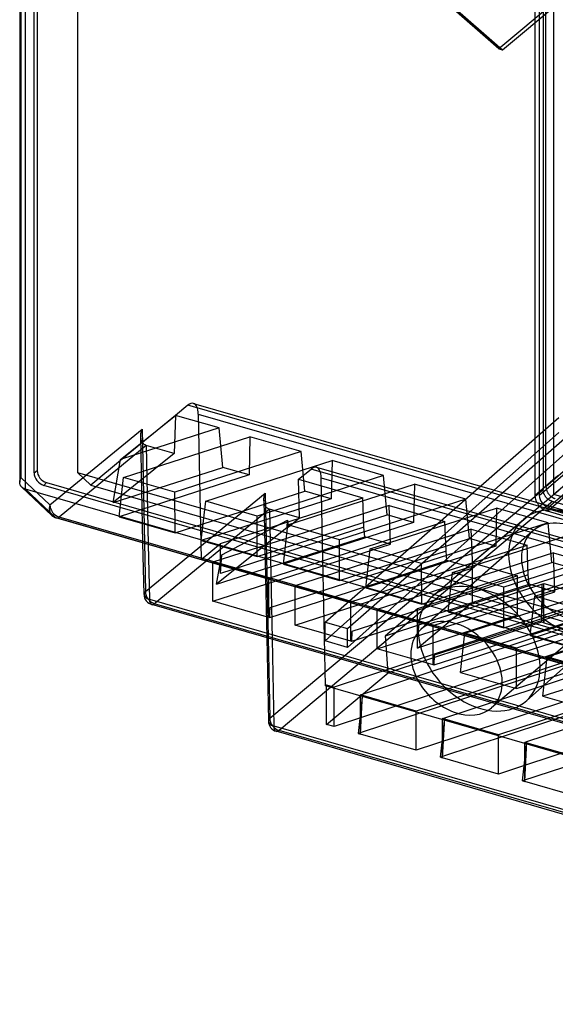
# Model space of a CAD drawing. Header units: millimetres. Extents: x 119 to 193, y -192 to -87.
# Tile 1 of 12: x 119 to 143, y -192 to -147. Entities that reach past the tile are written whole.
import ezdxf

# ---------------------------------------------------------------- set-up
doc = ezdxf.new("R2010")
doc.units = ezdxf.units.MM
doc.layers.add('MAIN-1', color=7, linetype='Continuous')
doc.layers.add('MAIN-2', color=7, linetype='Continuous')

msp = doc.modelspace()

# ---------------------------------------------------------------- linework, layer by layer
at = {"layer": 'MAIN-1'}
for p, q in [((118.682, -134.933), (118.682, -167.986)), ((118.932, -135.061), (118.932, -168.292)), ((119.491, -135.944), (119.491, -167.443)), ((119.347, -167.545), (119.347, -136.047)), ((119.347, -167.545), (119.491, -167.443)), ((118.682, -168.005), (118.682, -167.985)), ((118.684, -168.024), (118.682, -168.005)), ((118.687, -168.043), (118.684, -168.024)), ((118.691, -168.062), (118.687, -168.043)), ((118.696, -168.08), (118.691, -168.062)), ((118.703, -168.098), (118.696, -168.08)), ((118.71, -168.115), (118.703, -168.098)), ((118.719, -168.132), (118.71, -168.115)), ((118.728, -168.148), (118.719, -168.132)), ((118.739, -168.163), (118.728, -168.148)), ((118.75, -168.178), (118.739, -168.163)), ((118.763, -168.192), (118.75, -168.178)), ((118.776, -168.206), (118.763, -168.192)), ((118.792, -168.22), (118.776, -168.206)), ((120.178, -169.519), (118.777, -168.206)), ((118.81, -168.233), (118.792, -168.22)), ((118.828, -168.245), (118.81, -168.233)), ((118.847, -168.257), (118.828, -168.245)), ((118.867, -168.267), (118.847, -168.257)), ((118.888, -168.276), (118.867, -168.267)), ((118.91, -168.285), (118.888, -168.276)), ((118.932, -168.292), (118.91, -168.285)), ((118.932, -168.292), (162.393, -180.838)), ((120.34, -169.611), (118.932, -168.292)), ((119.924, -168.001), (119.799, -168.128)), ((161.528, -180.174), (119.799, -168.128)), ((119.924, -168.001), (161.653, -180.047)), ((120.34, -169.611), (163.843, -182.169)), ((163.884, -182.193), (120.381, -169.635)), ((124.441, -173.18), (124.393, -170.793)), ((124.64, -170.864), (124.692, -173.402)), ((124.692, -173.402), (168.329, -185.999)), ((168.441, -186.248), (124.803, -173.65)), ((130.125, -175.187), (130.203, -179.052)), ((130.373, -175.259), (130.454, -179.274)), ((130.453, -179.273), (174.268, -191.922)), ((174.38, -192.171), (130.565, -179.522))]:
    msp.add_line(p, q, dxfattribs=at)
for centre, start, end in [((120.52, -169.154), 226.8526, 253.9131), ((124.941, -173.17), 181.1569, 253.9744), ((130.703, -179.042), 181.1571, 253.9895)]:
    msp.add_arc(centre, 0.5, start, end, dxfattribs=at)
for centre, major_axis, ratio, start_param, end_param in [((119.799, -167.676), (-0.342, 0.394), 0.75, 0.713724, 2.284521), ((119.924, -167.568), (0.327, -0.378), 0.75, -2.427868, -0.857072), ((120.52, -169.154), (0.342, 0.365), 0.883272, -3.141579, -2.719387), ((120.52, -169.154), (-0.139, -0.48), 0.433013, -0.214849, 0.000099), ((124.941, -173.17), (0.5, 0.01), 0.526002, 3.141553, 4.178426), ((124.941, -173.17), (0.5, 0.01), 0.526002, -2.10476, -2.102654), ((124.941, -173.17), (0.138, 0.481), 0.431471, 2.193118, 3.141049), ((138.919, -176.605), (1.662, -1.793), 0.732093, -1.879664, -0.031014), ((138.919, -176.605), (1.662, -1.793), 0.732093, -0.031014, 0.115792), ((130.703, -179.042), (0.5, 0.01), 0.526002, 3.141555, 4.178426), ((130.703, -179.042), (-0.139, -0.48), 0.433013, -0.947887, -0.00003)]:
    msp.add_ellipse(centre, major_axis=major_axis, ratio=ratio, start_param=start_param, end_param=end_param, dxfattribs=at)
at = {"layer": 'MAIN-2'}
for p, q in [((142.927, -91.62), (142.927, -168.314)), ((143.063, -168.187), (143.063, -91.478)), ((142.567, -168.603), (142.567, -93.662)), ((118.746, -167.777), (118.746, -134.896)), ((121.356, -134.798), (121.356, -167.53)), ((140.879, -147.904), (138.417, -145.75)), ((138.591, -145.799), (141.053, -147.953)), ((143.49, -145.717), (140.879, -147.904)), ((141.053, -147.953), (143.663, -145.767)), ((142.754, -145.6), (142.754, -168.6)), ((143.429, -168.553), (143.429, -145.794)), ((140.879, -147.904), (141.053, -147.953)), ((126.476, -164.41), (125.901, -164.883)), ((167.347, -176.209), (126.476, -164.41)), ((126.734, -164.327), (167.613, -176.128)), ((133.861, -174.761), (145.38, -164.67)), ((143.063, -168.186), (147.073, -164.685)), ((148.081, -164.556), (143.429, -168.553)), ((123.354, -166.932), (125.898, -164.882)), ((125.901, -164.883), (123.445, -166.902)), ((125.899, -164.882), (125.839, -166.645)), ((127.918, -165.465), (125.901, -164.883)), ((126.953, -164.824), (127.089, -171.557)), ((126.953, -164.824), (167.838, -176.627)), ((132.834, -174.465), (143.663, -164.977)), ((120.085, -169.031), (124.354, -165.521)), ((127.917, -165.465), (123.445, -166.902)), ((124.32, -165.627), (124.335, -165.575)), ((124.335, -165.575), (124.354, -165.521)), ((124.354, -165.521), (124.506, -173.047)), ((128.088, -167.294), (127.917, -165.465)), ((145.38, -165.364), (133.861, -175.632)), ((123.489, -167.76), (129.346, -165.878)), ((124.292, -165.852), (124.293, -165.812)), ((124.294, -165.885), (124.292, -165.852)), ((124.293, -165.812), (124.296, -165.77)), ((124.393, -170.793), (124.293, -165.853)), ((124.297, -165.917), (124.294, -165.885)), ((124.296, -165.77), (124.301, -165.725)), ((124.302, -165.949), (124.297, -165.917)), ((124.301, -165.725), (124.309, -165.677)), ((124.308, -165.98), (124.302, -165.949)), ((124.315, -166.011), (124.308, -165.98)), ((124.309, -165.677), (124.32, -165.627)), ((124.324, -166.041), (124.315, -166.011)), ((124.335, -166.069), (124.324, -166.041)), ((129.346, -165.878), (129.307, -167.646)), ((131.728, -166.565), (129.346, -165.878)), ((143.663, -165.682), (132.834, -175.336)), ((124.548, -166.272), (120.511, -169.595)), ((124.348, -166.097), (124.335, -166.069)), ((124.363, -166.123), (124.348, -166.097)), ((124.379, -166.148), (124.363, -166.123)), ((124.397, -166.171), (124.379, -166.148)), ((124.415, -166.192), (124.397, -166.171)), ((124.435, -166.211), (124.415, -166.192)), ((124.456, -166.227), (124.435, -166.211)), ((124.478, -166.242), (124.456, -166.227)), ((124.5, -166.254), (124.478, -166.242)), ((124.523, -166.264), (124.5, -166.254)), ((124.547, -166.272), (124.523, -166.264)), ((125.839, -166.645), (124.547, -166.272)), ((124.548, -166.272), (124.64, -170.864)), ((123.445, -166.902), (121.976, -168.111)), ((125.839, -166.645), (123.006, -168.927)), ((123.006, -168.927), (123.354, -166.932)), ((123.354, -166.932), (123.445, -166.902)), ((131.728, -166.565), (125.871, -168.447)), ((131.898, -168.394), (131.728, -166.565)), ((123.006, -168.927), (128.088, -167.294)), ((127.3, -168.86), (133.157, -166.978)), ((129.307, -167.646), (128.088, -167.294)), ((131.604, -167.844), (132.181, -167.369)), ((173.227, -179.218), (132.181, -167.369)), ((132.437, -167.288), (173.491, -179.139)), ((133.157, -166.978), (133.118, -168.746)), ((135.538, -167.665), (133.157, -166.978)), ((118.698, -167.882), (118.705, -167.861)), ((118.705, -167.861), (118.713, -167.84)), ((118.713, -167.84), (118.723, -167.819)), ((118.723, -167.819), (118.734, -167.798)), ((118.734, -167.798), (118.746, -167.777)), ((118.746, -167.777), (120.085, -169.031)), ((121.356, -167.53), (121.976, -168.111)), ((121.356, -167.53), (162.069, -179.283)), ((129.307, -167.646), (123.286, -169.581)), ((123.286, -169.581), (123.489, -167.76)), ((125.871, -168.447), (123.489, -167.76)), ((135.538, -167.665), (129.681, -169.547)), ((131.641, -169.634), (131.604, -167.844)), ((131.604, -167.844), (134.574, -168.701)), ((132.851, -177.418), (132.656, -167.785)), ((132.656, -167.785), (173.717, -179.638)), ((135.709, -169.494), (135.538, -167.665)), ((143.617, -167.686), (142.567, -168.603)), ((142.754, -168.6), (143.947, -167.558)), ((118.682, -167.965), (118.684, -167.945)), ((118.682, -167.985), (118.682, -167.965)), ((118.684, -167.945), (118.687, -167.924)), ((118.687, -167.924), (118.692, -167.903)), ((118.692, -167.903), (118.698, -167.882)), ((121.976, -168.111), (162.709, -179.869)), ((130.268, -178.919), (142.927, -168.314)), ((131.11, -169.96), (136.967, -168.078)), ((136.967, -168.078), (136.928, -169.846)), ((139.349, -168.765), (136.967, -168.078)), ((142.928, -168.335), (142.927, -168.314)), ((142.929, -168.355), (142.928, -168.335)), ((143.063, -168.187), (143.064, -168.207)), ((143.064, -168.207), (143.065, -168.228)), ((143.065, -168.228), (143.067, -168.248)), ((143.067, -168.248), (143.07, -168.268)), ((143.07, -168.268), (143.074, -168.288)), ((143.074, -168.288), (143.079, -168.308)), ((143.079, -168.308), (143.084, -168.328)), ((143.084, -168.328), (143.091, -168.348)), ((144.38, -168.116), (143.187, -169.158)), ((124.506, -173.047), (130.057, -168.482)), ((125.877, -170.329), (125.871, -168.447)), ((125.877, -170.329), (131.898, -168.394)), ((133.118, -168.746), (127.096, -170.681)), ((127.988, -170.818), (134.574, -168.701)), ((129.996, -168.773), (129.999, -168.73)), ((129.996, -168.813), (129.996, -168.773)), ((129.999, -168.73), (130.005, -168.685)), ((130.005, -168.685), (130.013, -168.638)), ((130.013, -168.638), (130.024, -168.587)), ((130.024, -168.587), (130.039, -168.535)), ((130.039, -168.535), (130.057, -168.482)), ((130.057, -168.482), (130.268, -178.919)), ((133.118, -168.746), (131.898, -168.394)), ((139.349, -168.765), (133.492, -170.647)), ((134.625, -170.071), (134.574, -168.701)), ((139.519, -170.594), (139.349, -168.765)), ((143.663, -168.361), (139.655, -171.718)), ((142.568, -168.63), (142.567, -168.603)), ((142.57, -168.657), (142.568, -168.63)), ((142.573, -168.684), (142.57, -168.657)), ((142.577, -168.71), (142.573, -168.684)), ((142.582, -168.737), (142.577, -168.71)), ((142.589, -168.764), (142.582, -168.737)), ((142.597, -168.791), (142.589, -168.764)), ((142.605, -168.817), (142.597, -168.791)), ((142.931, -168.375), (142.929, -168.355)), ((142.934, -168.395), (142.931, -168.375)), ((142.938, -168.415), (142.934, -168.395)), ((142.943, -168.435), (142.938, -168.415)), ((142.949, -168.455), (142.943, -168.435)), ((142.955, -168.475), (142.949, -168.455)), ((142.962, -168.494), (142.955, -168.475)), ((142.97, -168.514), (142.962, -168.494)), ((142.979, -168.534), (142.97, -168.514)), ((142.989, -168.554), (142.979, -168.534)), ((142.999, -168.573), (142.989, -168.554)), ((143.01, -168.592), (142.999, -168.573)), ((143.022, -168.611), (143.01, -168.592)), ((143.034, -168.63), (143.022, -168.611)), ((143.047, -168.648), (143.034, -168.63)), ((143.061, -168.666), (143.047, -168.648)), ((143.076, -168.683), (143.061, -168.666)), ((143.091, -168.7), (143.076, -168.683)), ((143.091, -168.348), (143.098, -168.367)), ((143.106, -168.716), (143.091, -168.7)), ((143.098, -168.367), (143.106, -168.387)), ((143.106, -168.387), (143.115, -168.407)), ((143.122, -168.732), (143.106, -168.716)), ((143.115, -168.407), (143.124, -168.427)), ((143.139, -168.747), (143.122, -168.732)), ((143.124, -168.427), (143.135, -168.446)), ((143.13, -169.329), (144.18, -168.411)), ((143.135, -168.446), (143.146, -168.465)), ((143.156, -168.761), (143.139, -168.747)), ((143.146, -168.465), (143.157, -168.484)), ((143.173, -168.775), (143.156, -168.761)), ((143.157, -168.484), (143.17, -168.503)), ((143.17, -168.503), (143.183, -168.521)), ((143.19, -168.788), (143.173, -168.775)), ((143.183, -168.521), (143.197, -168.539)), ((143.208, -168.801), (143.19, -168.788)), ((143.197, -168.539), (143.211, -168.556)), ((143.211, -168.556), (143.226, -168.573)), ((143.226, -168.573), (143.242, -168.589)), ((143.242, -168.589), (143.258, -168.605)), ((143.258, -168.605), (143.274, -168.62)), ((143.274, -168.62), (143.291, -168.634)), ((143.291, -168.634), (143.308, -168.648)), ((143.308, -168.648), (143.326, -168.661)), ((143.326, -168.661), (143.344, -168.673)), ((143.344, -168.673), (143.362, -168.685)), ((143.362, -168.685), (143.38, -168.696)), ((143.38, -168.696), (143.398, -168.706)), ((143.398, -168.706), (143.417, -168.715)), ((143.417, -168.715), (143.436, -168.724)), ((147.189, -169.639), (143.429, -168.553)), ((143.436, -168.724), (143.456, -168.732)), ((143.456, -168.732), (143.476, -168.739)), ((143.476, -168.739), (143.496, -168.745)), ((130.251, -169.233), (124.956, -173.591)), ((127.096, -170.681), (127.3, -168.86)), ((129.681, -169.547), (127.3, -168.86)), ((135.794, -169.053), (127.627, -171.678)), ((129.998, -168.846), (129.996, -168.813)), ((129.997, -168.814), (130.125, -175.187)), ((130.001, -168.878), (129.998, -168.846)), ((130.005, -168.91), (130.001, -168.878)), ((130.011, -168.941), (130.005, -168.91)), ((130.019, -168.972), (130.011, -168.941)), ((130.028, -169.001), (130.019, -168.972)), ((130.039, -169.03), (130.028, -169.001)), ((130.052, -169.058), (130.039, -169.03)), ((130.066, -169.084), (130.052, -169.058)), ((130.083, -169.109), (130.066, -169.084)), ((130.1, -169.132), (130.083, -169.109)), ((130.119, -169.153), (130.1, -169.132)), ((130.139, -169.171), (130.119, -169.153)), ((130.16, -169.188), (130.139, -169.171)), ((130.181, -169.202), (130.16, -169.188)), ((130.204, -169.214), (130.181, -169.202)), ((130.227, -169.225), (130.204, -169.214)), ((130.251, -169.233), (130.227, -169.225)), ((130.251, -169.233), (130.251, -169.233)), ((130.251, -169.233), (130.251, -169.233)), ((130.251, -169.233), (130.251, -169.233)), ((130.251, -169.233), (130.251, -169.233)), ((130.251, -169.233), (130.251, -169.233)), ((130.251, -169.233), (130.251, -169.233)), ((130.251, -169.233), (130.373, -175.259)), ((131.641, -169.634), (130.251, -169.233)), ((143.36, -168.872), (130.697, -179.481)), ((134.921, -171.06), (140.778, -169.178)), ((135.794, -169.053), (138.385, -169.801)), ((135.859, -170.852), (135.794, -169.053)), ((140.778, -169.178), (140.739, -170.946)), ((143.159, -169.865), (140.778, -169.178)), ((142.615, -168.844), (142.605, -168.817)), ((142.626, -168.871), (142.615, -168.844)), ((142.639, -168.898), (142.626, -168.871)), ((142.652, -168.924), (142.639, -168.898)), ((142.666, -168.95), (142.652, -168.924)), ((142.681, -168.975), (142.666, -168.95)), ((142.697, -169), (142.681, -168.975)), ((142.714, -169.025), (142.697, -169)), ((142.732, -169.049), (142.714, -169.025)), ((142.751, -169.072), (142.732, -169.049)), ((142.771, -169.095), (142.751, -169.072)), ((142.791, -169.117), (142.771, -169.095)), ((142.812, -169.138), (142.791, -169.117)), ((142.834, -169.159), (142.812, -169.138)), ((142.856, -169.178), (142.834, -169.159)), ((142.88, -169.197), (142.856, -169.178)), ((142.903, -169.215), (142.88, -169.197)), ((142.927, -169.232), (142.903, -169.215)), ((142.951, -169.248), (142.927, -169.232)), ((142.976, -169.263), (142.951, -169.248)), ((143.187, -169.158), (147.189, -170.314)), ((143.226, -168.812), (143.208, -168.801)), ((143.244, -168.823), (143.226, -168.812)), ((143.263, -168.833), (143.244, -168.823)), ((143.282, -168.843), (143.263, -168.833)), ((143.301, -168.851), (143.282, -168.843)), ((143.32, -168.859), (143.301, -168.851)), ((143.34, -168.866), (143.32, -168.859)), ((143.36, -168.872), (143.34, -168.866)), ((187.565, -181.633), (143.36, -168.872)), ((164.014, -182.153), (120.511, -169.595)), ((123.286, -169.581), (125.877, -170.329)), ((129.688, -171.429), (129.681, -169.547)), ((129.688, -171.429), (135.709, -169.494)), ((131.113, -170.068), (131.641, -169.634)), ((136.928, -169.846), (135.709, -169.494)), ((137.818, -173.25), (142.024, -169.703)), ((143.001, -169.276), (142.976, -169.263)), ((143.026, -169.289), (143.001, -169.276)), ((143.051, -169.3), (143.026, -169.289)), ((143.077, -169.311), (143.051, -169.3)), ((143.104, -169.32), (143.077, -169.311)), ((143.13, -169.329), (143.104, -169.32)), ((148.092, -170.761), (143.13, -169.329)), ((131.072, -170.081), (127.807, -172.711)), ((134.625, -170.071), (127.988, -172.204)), ((128.045, -171.347), (131.088, -169.735)), ((130.218, -172.426), (138.385, -169.801)), ((136.928, -169.846), (130.907, -171.781)), ((130.907, -171.781), (131.11, -169.96)), ((131.072, -170.081), (131.088, -169.735)), ((131.113, -170.068), (131.072, -170.081)), ((131.088, -169.735), (131.113, -170.068)), ((133.492, -170.647), (131.11, -169.96)), ((139.604, -170.153), (131.437, -172.778)), ((134.665, -170.507), (134.625, -170.071)), ((143.159, -169.865), (137.303, -171.747)), ((138.435, -171.171), (138.385, -169.801)), ((139.604, -170.153), (142.195, -170.901)), ((139.67, -171.952), (139.604, -170.153)), ((143.33, -171.694), (143.159, -169.865)), ((127.807, -172.711), (134.665, -170.507)), ((133.498, -172.529), (139.519, -170.594)), ((135.859, -170.852), (134.665, -170.507)), ((142.447, -170.245), (137.284, -174.789)), ((138.731, -172.16), (144.588, -170.278)), ((140.739, -170.946), (139.519, -170.594)), ((127.089, -171.557), (127.988, -170.818)), ((127.096, -170.681), (129.688, -171.429)), ((127.627, -173.497), (135.859, -170.852)), ((127.988, -172.204), (127.988, -170.818)), ((133.498, -172.529), (133.492, -170.647)), ((134.029, -173.526), (142.195, -170.901)), ((140.739, -170.946), (134.717, -172.881)), ((134.717, -172.881), (134.921, -171.06)), ((137.303, -171.747), (134.921, -171.06)), ((146.97, -170.965), (141.113, -172.847)), ((142.246, -172.271), (142.195, -170.901)), ((127.807, -172.711), (128.045, -171.347)), ((127.988, -172.204), (128.045, -171.347)), ((138.435, -171.171), (130.265, -173.796)), ((143.415, -171.253), (135.248, -173.878)), ((138.476, -171.607), (138.435, -171.171)), ((142.542, -173.26), (148.399, -171.378)), ((143.415, -171.253), (146.006, -172.001)), ((143.48, -173.052), (143.415, -171.253)), ((167.979, -183.361), (127.089, -171.557)), ((127.627, -173.497), (127.627, -171.678)), ((127.627, -171.678), (130.218, -172.426)), ((130.267, -174.245), (138.476, -171.607)), ((130.907, -171.781), (133.498, -172.529)), ((131.437, -174.597), (139.67, -171.952)), ((137.309, -173.629), (137.303, -171.747)), ((137.309, -173.629), (143.33, -171.694)), ((139.67, -171.952), (138.476, -171.607)), ((139.655, -173.538), (139.655, -171.718)), ((139.655, -171.718), (141.746, -172.322)), ((144.549, -172.046), (143.33, -171.694)), ((130.218, -174.245), (130.218, -172.426)), ((142.246, -172.271), (134.076, -174.896)), ((141.746, -172.322), (137.11, -173.851)), ((137.839, -174.626), (146.006, -172.001)), ((144.549, -172.046), (138.528, -173.981)), ((138.528, -173.981), (138.731, -172.16)), ((141.113, -172.847), (138.731, -172.16)), ((139.31, -174.976), (147.355, -172.391)), ((141.746, -174.141), (141.746, -172.322)), ((142.286, -172.707), (142.246, -172.271)), ((131.437, -174.597), (131.437, -172.778)), ((131.437, -172.778), (134.029, -173.526)), ((134.077, -175.345), (142.286, -172.707)), ((134.717, -172.881), (137.309, -173.629)), ((135.625, -175.094), (142.866, -172.706)), ((141.119, -174.729), (141.113, -172.847)), ((141.119, -174.729), (147.14, -172.794)), ((143.48, -173.052), (142.286, -172.707)), ((142.866, -172.706), (142.86, -174.463)), ((142.866, -172.706), (142.965, -172.674)), ((142.866, -172.706), (142.965, -174.493)), ((142.965, -174.493), (142.965, -172.674)), ((142.965, -172.674), (145.556, -173.422)), ((135.248, -175.697), (143.48, -173.052)), ((149.737, -173.078), (141.692, -175.663)), ((148.36, -173.146), (142.338, -175.081)), ((142.338, -175.081), (142.542, -173.26)), ((144.924, -173.947), (142.542, -173.26)), ((124.956, -173.591), (124.932, -173.61)), ((168.571, -186.208), (124.932, -173.61)), ((130.218, -174.245), (127.627, -173.497)), ((130.265, -173.796), (130.242, -174.238)), ((130.267, -174.245), (130.265, -173.796)), ((145.556, -173.422), (133.245, -177.482)), ((134.029, -175.345), (134.029, -173.526)), ((134.563, -177.801), (146.677, -173.806)), ((137.11, -175.67), (139.655, -173.538)), ((146.056, -173.371), (137.886, -175.996)), ((137.888, -176.445), (146.097, -173.807)), ((139.655, -173.538), (141.746, -174.141)), ((143.121, -176.076), (151.166, -173.491)), ((130.242, -174.238), (130.218, -174.245)), ((130.242, -174.238), (130.267, -174.245)), ((135.248, -175.697), (135.248, -173.878)), ((135.248, -173.878), (137.839, -174.626)), ((137.11, -173.851), (135.625, -175.094)), ((137.11, -175.67), (137.11, -173.851)), ((141.746, -174.141), (137.11, -175.67)), ((138.528, -173.981), (141.119, -174.729)), ((147.316, -174.159), (139.107, -176.797)), ((145.717, -174.021), (140.538, -178.435)), ((134.029, -175.345), (131.437, -174.597)), ((132.834, -175.336), (132.834, -174.465)), ((132.834, -174.465), (133.861, -174.761)), ((142.86, -174.463), (135.753, -176.807)), ((149.367, -174.522), (137.056, -178.582)), ((137.839, -176.445), (137.839, -174.626)), ((142.156, -178.108), (146.193, -174.517)), ((142.965, -174.493), (142.86, -174.463)), ((142.965, -174.493), (145.556, -175.241)), ((133.861, -175.632), (133.861, -174.761)), ((134.076, -174.896), (134.052, -175.338)), ((134.077, -175.345), (134.076, -174.896)), ((135.753, -176.807), (135.625, -175.094)), ((138.374, -178.901), (150.487, -174.906)), ((139.107, -176.797), (139.31, -174.976)), ((141.692, -175.663), (139.31, -174.976)), ((141.698, -177.545), (149.907, -174.907)), ((142.338, -175.081), (144.93, -175.829)), ((133.861, -175.632), (132.834, -175.336)), ((145.556, -175.241), (133.245, -179.301)), ((134.052, -175.338), (134.029, -175.345)), ((134.052, -175.338), (134.077, -175.345)), ((146.671, -175.563), (134.359, -179.623)), ((153.177, -175.622), (140.866, -179.682)), ((151.126, -175.259), (142.917, -177.897)), ((137.839, -176.445), (135.248, -175.697)), ((137.886, -175.996), (137.863, -176.438)), ((137.888, -176.445), (137.886, -175.996)), ((141.698, -177.545), (141.692, -175.663)), ((142.184, -180.001), (154.298, -176.006)), ((142.917, -177.897), (143.121, -176.076)), ((145.502, -176.763), (143.121, -176.076)), ((149.367, -176.341), (137.056, -180.401)), ((137.863, -176.438), (137.839, -176.445)), ((137.863, -176.438), (137.888, -176.445)), ((132.895, -179.2), (135.753, -176.807)), ((150.481, -176.663), (138.17, -180.723)), ((139.107, -176.797), (141.698, -177.545)), ((132.896, -177.381), (132.851, -177.418)), ((170.884, -188.397), (132.851, -177.418)), ((132.896, -179.2), (132.896, -177.381)), ((133.245, -177.482), (132.896, -177.381)), ((153.177, -177.441), (140.866, -181.501)), ((133.245, -179.301), (133.245, -177.482)), ((134.563, -177.801), (134.359, -179.623)), ((134.464, -177.834), (134.563, -177.801)), ((134.464, -179.653), (134.563, -177.801)), ((137.056, -178.582), (134.464, -177.834)), ((134.464, -179.653), (134.464, -177.834)), ((154.292, -177.763), (141.98, -181.823)), ((142.917, -177.897), (145.509, -178.645)), ((137.056, -180.401), (137.056, -178.582)), ((133.245, -179.301), (132.896, -179.2)), ((138.17, -180.723), (138.374, -178.901)), ((138.275, -178.934), (138.374, -178.901)), ((138.275, -180.753), (138.374, -178.901)), ((140.866, -179.682), (138.275, -178.934)), ((138.275, -180.753), (138.275, -178.934)), ((174.512, -192.129), (130.697, -179.481)), ((134.359, -179.623), (134.464, -179.653)), ((137.056, -180.401), (134.464, -179.653)), ((140.866, -181.501), (140.866, -179.682)), ((141.98, -181.823), (142.184, -180.001)), ((142.085, -180.034), (142.184, -180.001)), ((142.085, -181.853), (142.184, -180.001)), ((144.677, -180.782), (142.085, -180.034)), ((142.085, -181.853), (142.085, -180.034)), ((138.17, -180.723), (138.275, -180.753)), ((140.866, -181.501), (138.275, -180.753)), ((141.98, -181.823), (142.085, -181.853)), ((144.677, -182.601), (142.085, -181.853))]:
    msp.add_line(p, q, dxfattribs=at)
for centre, major_axis, ratio, start_param, end_param in [((126.461, -165.289), (0.272, 0.962), 0.426458, -0.000027, 0.554897), ((126.461, -165.289), (0.272, 0.962), 0.426458, -0.95017, -0.000027), ((132.164, -168.25), (0.272, 0.962), 0.426458, -0.000057, 0.550822), ((132.164, -168.25), (0.272, 0.962), 0.426458, -0.950169, -0.000057), ((143.187, -168.725), (-0.327, 0.378), 0.750509, 0.713883, 2.284011), ((120.52, -169.154), (0.342, 0.365), 0.883272, 1.999395, 3.141606), ((120.52, -169.154), (0.318, -0.386), 0.77074, -2.408312, -0.83782), ((144.091, -172.126), (-2.085, 2.407), 0.75, -2.427868, -0.009951), ((120.52, -169.154), (-0.139, -0.48), 0.433013, 0.000099, 0.553096), ((144.091, -172.126), (-2.085, 2.407), 0.75, -0.009951, 0.713724), ((144.091, -172.126), (1.635, -1.888), 0.75, 0.713724, 3.147498), ((144.091, -172.126), (1.635, -1.888), 0.75, -3.135688, -2.427868), ((144.091, -172.126), (-2.085, 2.407), 0.75, 0.713724, 3.151462), ((144.091, -172.126), (1.635, -1.888), 0.75, -2.427868, -0.005987), ((139.97, -175.694), (-2.214, 2.39), 0.732093, -2.453037, -0.034888), ((124.941, -173.17), (0.5, 0.01), 0.526002, 2.616351, 3.141553), ((124.941, -173.17), (0.318, -0.386), 0.77074, -2.408312, -0.837673), ((139.97, -175.694), (-2.214, 2.39), 0.732093, -0.034888, 0.689165), ((124.941, -173.17), (0.138, 0.481), 0.431471, 3.141557, 3.6941), ((124.941, -173.17), (0.138, 0.481), 0.431471, 3.141049, 3.141557), ((138.919, -176.605), (1.662, -1.793), 0.732093, 0.689043, 3.132541), ((138.919, -176.605), (1.662, -1.793), 0.732093, 3.132541, 3.83027), ((139.97, -175.694), (-2.214, 2.39), 0.732093, 0.689165, 3.13629), ((138.919, -176.605), (1.662, -1.793), 0.732093, -2.452915, -1.879664), ((139.97, -175.694), (-2.214, 2.39), 0.732093, 3.13629, 3.830148), ((138.919, -176.605), (1.662, -1.793), 0.732093, 0.115792, 0.689043), ((130.703, -179.042), (0.5, 0.01), 0.526002, 2.616351, 3.141555), ((130.703, -179.042), (0.321, -0.383), 0.76658, -2.415303, -0.844735), ((130.703, -179.042), (-0.139, -0.48), 0.433013, 0.000691, 0.561823), ((130.703, -179.042), (-0.139, -0.48), 0.433013, -0.00003, 0.000691)]:
    msp.add_ellipse(centre, major_axis=major_axis, ratio=ratio, start_param=start_param, end_param=end_param, dxfattribs=at)

doc.saveas('drawing.dxf')
